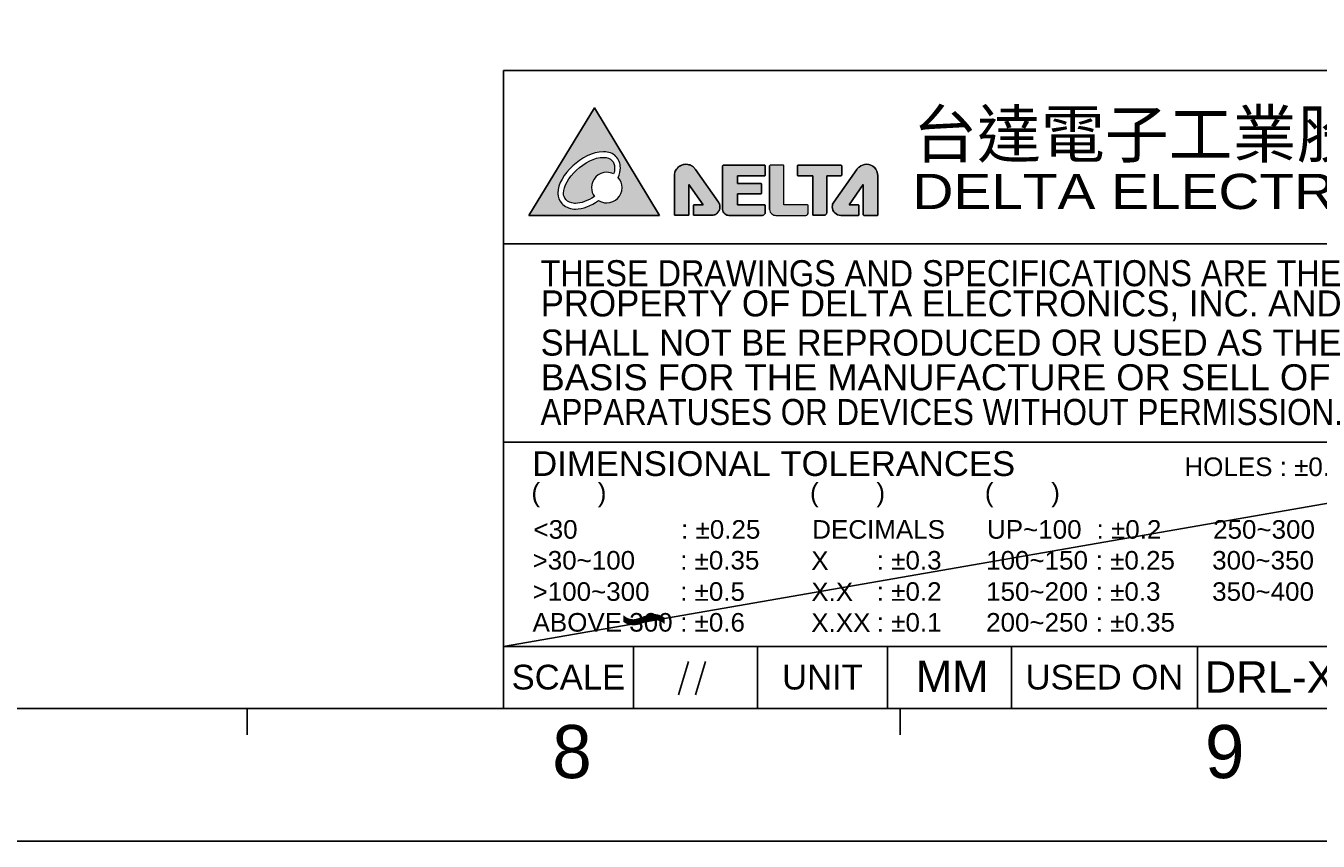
# Model space of a CAD drawing. Header units: millimetres. Extents: x 745 to 1756, y 7 to 641.
# Tile 12 of 29: x 1251 to 1397, y 7 to 99. Entities that reach past the tile are written whole.
import ezdxf

# ---------------------------------------------------------------- set-up
doc = ezdxf.new("R2010")
doc.units = ezdxf.units.MM
doc.header["$MEASUREMENT"] = 0
doc.layers.get('0').update_dxf_attribs({"lineweight": 0})
doc.layers.add('DIM', color=7, linetype='Continuous', lineweight=0)
doc.layers.add('PAPER', color=7, linetype='Continuous', lineweight=0)

msp = doc.modelspace()

# ---------------------------------------------------------------- hatches: boundary and pattern name
h = msp.add_hatch(color=2)
edge = h.paths.add_edge_path()
edge.add_spline(control_points=[(1316.27, 79.26), (1315.93, 79.26), (1315.61, 79.36), (1315.34, 79.53), (1315.34, 79.52), (1315.33, 79.52), (1315.32, 79.51), (1314.49, 78.93), (1313.58, 78.56), (1312.73, 78.56), (1312.69, 78.56), (1312.65, 78.56), (1312.6, 78.56), (1311.98, 78.59), (1311.5, 78.84), (1311.2, 79.18), (1310.89, 79.52), (1310.75, 79.92), (1310.74, 80.27), (1310.74, 80.3), (1310.74, 80.33), (1310.74, 80.36), (1310.75, 81.4), (1311.46, 82.52), (1312.43, 83.43), (1313.4, 84.33), (1314.66, 85.03), (1315.89, 85.04), (1315.89, 85.04), (1315.9, 85.04), (1315.91, 85.04), (1316.48, 85.04), (1316.97, 84.85), (1317.3, 84.51), (1317.64, 84.18), (1317.81, 83.71), (1317.81, 83.21), (1317.81, 82.86), (1317.73, 82.49), (1317.57, 82.12), (1317.84, 81.82), (1318, 81.42), (1318, 80.98), (1318, 80.03), (1317.23, 79.26), (1316.27, 79.26)], knot_values=[0, 0, 0, 0, 1, 1, 1, 2, 2, 2, 3, 3, 3, 4, 4, 4, 5, 5, 5, 6, 6, 6, 7, 7, 7, 8, 8, 8, 9, 9, 9, 10, 10, 10, 11, 11, 11, 12, 12, 12, 13, 13, 13, 14, 14, 14, 15, 15, 15, 15], degree=3, periodic=0)
edge = h.paths.add_edge_path()
edge.add_spline(control_points=[(1314.87, 89.98), (1314.87, 89.98), (1307.48, 77.84), (1307.48, 77.84), (1307.48, 77.84), (1322.21, 77.84), (1322.21, 77.84), (1322.21, 77.84), (1314.87, 89.98), (1314.87, 89.98)], knot_values=[0, 0, 0, 0, 1, 1, 1, 2, 2, 2, 3, 3, 3, 3], degree=3, periodic=0)
edge.add_line((1314.87, 89.98), (1314.87, 89.98))
h = msp.add_hatch(color=2)
edge = h.paths.add_edge_path()
edge.add_spline(control_points=[(1316.85, 84.06), (1316.64, 84.26), (1316.34, 84.4), (1315.91, 84.4), (1315.91, 84.4), (1315.89, 84.4), (1315.89, 84.4), (1314.91, 84.4), (1313.75, 83.79), (1312.86, 82.96), (1311.97, 82.14), (1311.37, 81.08), (1311.38, 80.36), (1311.38, 80.34), (1311.38, 80.32), (1311.38, 80.3), (1311.39, 80.1), (1311.48, 79.83), (1311.67, 79.61), (1311.87, 79.4), (1312.16, 79.23), (1312.63, 79.2), (1312.67, 79.2), (1312.7, 79.2), (1312.73, 79.2), (1313.36, 79.2), (1314.14, 79.49), (1314.87, 79.98), (1314.67, 80.26), (1314.55, 80.61), (1314.55, 80.98), (1314.55, 81.94), (1315.32, 82.71), (1316.27, 82.71), (1316.55, 82.71), (1316.81, 82.64), (1317.04, 82.53), (1317.12, 82.77), (1317.16, 83), (1317.16, 83.21), (1317.16, 83.57), (1317.05, 83.86), (1316.85, 84.06)], knot_values=[0, 0, 0, 0, 1, 1, 1, 2, 2, 2, 3, 3, 3, 4, 4, 4, 5, 5, 5, 6, 6, 6, 7, 7, 7, 8, 8, 8, 9, 9, 9, 10, 10, 10, 11, 11, 11, 12, 12, 12, 13, 13, 13, 14, 14, 14, 14], degree=3, periodic=0)
h = msp.add_hatch(color=2)
edge = h.paths.add_edge_path()
edge.add_spline(control_points=[(1325.55, 77.91), (1325.55, 77.91), (1325.55, 81.34), (1325.55, 81.34), (1325.55, 81.34), (1327.16, 79.02), (1327.16, 79.02), (1327.16, 79.02), (1326.12, 79.02), (1326.12, 79.02), (1326.1, 79.02), (1326.08, 79.01), (1326.07, 79), (1326.05, 78.99), (1326.05, 78.97), (1326.05, 78.95), (1326.05, 78.95), (1326.05, 77.91), (1326.05, 77.91), (1326.05, 77.9), (1326.05, 77.88), (1326.07, 77.87), (1326.08, 77.85), (1326.1, 77.85), (1326.12, 77.85), (1326.12, 77.85), (1328.11, 77.85), (1328.11, 77.85), (1328.12, 77.85), (1328.14, 77.85), (1328.16, 77.85), (1328.19, 77.85), (1328.22, 77.85), (1328.25, 77.86), (1328.3, 77.86), (1328.35, 77.87), (1328.39, 77.89), (1328.45, 77.91), (1328.51, 77.93), (1328.56, 77.96), (1328.62, 77.99), (1328.67, 78.03), (1328.72, 78.06), (1328.74, 78.08), (1328.76, 78.1), (1328.78, 78.13), (1328.81, 78.15), (1328.83, 78.17), (1328.85, 78.19), (1328.88, 78.24), (1328.92, 78.29), (1328.95, 78.35), (1328.98, 78.4), (1329, 78.46), (1329.02, 78.52), (1329.04, 78.56), (1329.05, 78.61), (1329.05, 78.66), (1329.06, 78.69), (1329.06, 78.72), (1329.06, 78.76), (1329.06, 78.77), (1329.06, 78.79), (1329.06, 78.8), (1329.06, 78.83), (1329.06, 78.86), (1329.06, 78.88), (1329.06, 78.93), (1329.05, 78.98), (1329.04, 79.03), (1329.03, 79.08), (1329.01, 79.12), (1328.99, 79.17), (1328.98, 79.21), (1328.95, 79.25), (1328.93, 79.29), (1328.92, 79.32), (1328.9, 79.34), (1328.89, 79.35), (1328.89, 79.35), (1326.3, 83.02), (1326.3, 83.02), (1326.3, 83.02), (1326.3, 83.02), (1326.3, 83.02), (1326.22, 83.14), (1326.11, 83.25), (1326.03, 83.32), (1326, 83.34), (1325.97, 83.36), (1325.94, 83.39), (1325.88, 83.43), (1325.82, 83.47), (1325.75, 83.5), (1325.69, 83.53), (1325.62, 83.55), (1325.54, 83.57), (1325.47, 83.59), (1325.4, 83.61), (1325.32, 83.62), (1325.28, 83.62), (1325.24, 83.62), (1325.2, 83.62), (1325.18, 83.62), (1325.16, 83.62), (1325.13, 83.62), (1325.09, 83.62), (1325.05, 83.61), (1325, 83.61), (1324.94, 83.6), (1324.88, 83.58), (1324.82, 83.56), (1324.74, 83.54), (1324.66, 83.5), (1324.59, 83.46), (1324.51, 83.43), (1324.44, 83.38), (1324.38, 83.33), (1324.35, 83.3), (1324.32, 83.27), (1324.29, 83.24), (1324.26, 83.21), (1324.23, 83.18), (1324.21, 83.15), (1324.15, 83.09), (1324.11, 83.02), (1324.07, 82.95), (1324.03, 82.87), (1323.99, 82.8), (1323.97, 82.71), (1323.95, 82.65), (1323.94, 82.59), (1323.93, 82.53), (1323.92, 82.48), (1323.92, 82.44), (1323.91, 82.4), (1323.91, 82.38), (1323.91, 82.35), (1323.91, 82.33), (1323.91, 82.33), (1323.91, 82.33), (1323.91, 82.33), (1323.91, 82.33), (1323.91, 82.33), (1323.91, 82.33), (1323.91, 82.33), (1323.91, 82.33), (1323.91, 82.33), (1323.91, 82.33), (1323.91, 77.91), (1323.91, 77.91), (1323.91, 77.9), (1323.92, 77.88), (1323.93, 77.87), (1323.94, 77.85), (1323.96, 77.85), (1323.98, 77.85), (1323.98, 77.85), (1325.48, 77.85), (1325.48, 77.85), (1325.5, 77.85), (1325.52, 77.85), (1325.53, 77.87), (1325.54, 77.88), (1325.55, 77.9), (1325.55, 77.91)], knot_values=[0, 0, 0, 0, 1, 1, 1, 2, 2, 2, 3, 3, 3, 4, 4, 4, 5, 5, 5, 6, 6, 6, 7, 7, 7, 8, 8, 8, 9, 9, 9, 10, 10, 10, 11, 11, 11, 12, 12, 12, 13, 13, 13, 14, 14, 14, 15, 15, 15, 16, 16, 16, 17, 17, 17, 18, 18, 18, 19, 19, 19, 20, 20, 20, 21, 21, 21, 22, 22, 22, 23, 23, 23, 24, 24, 24, 25, 25, 25, 26, 26, 26, 27, 27, 27, 28, 28, 28, 29, 29, 29, 30, 30, 30, 31, 31, 31, 32, 32, 32, 33, 33, 33, 34, 34, 34, 35, 35, 35, 36, 36, 36, 37, 37, 37, 38, 38, 38, 39, 39, 39, 40, 40, 40, 41, 41, 41, 42, 42, 42, 43, 43, 43, 44, 44, 44, 45, 45, 45, 46, 46, 46, 47, 47, 47, 48, 48, 48, 49, 49, 49, 50, 50, 50, 51, 51, 51, 52, 52, 52, 53, 53, 53, 54, 54, 54, 55, 55, 55, 55], degree=3, periodic=0)
h = msp.add_hatch(color=2)
edge = h.paths.add_edge_path()
edge.add_spline(control_points=[(1331.04, 82.31), (1331.04, 82.31), (1334.09, 82.31), (1334.09, 82.31), (1334.11, 82.31), (1334.13, 82.32), (1334.14, 82.33), (1334.15, 82.34), (1334.16, 82.36), (1334.16, 82.38), (1334.16, 82.38), (1334.16, 83.44), (1334.16, 83.44), (1334.16, 83.46), (1334.15, 83.48), (1334.14, 83.49), (1334.13, 83.5), (1334.11, 83.51), (1334.09, 83.51), (1334.09, 83.51), (1329.43, 83.51), (1329.43, 83.51), (1329.42, 83.51), (1329.4, 83.5), (1329.39, 83.49), (1329.37, 83.48), (1329.36, 83.46), (1329.36, 83.44), (1329.36, 83.44), (1329.36, 78.5), (1329.36, 78.5), (1329.36, 78.3), (1329.47, 78.13), (1329.61, 78.02), (1329.75, 77.9), (1329.93, 77.84), (1330.07, 77.84), (1330.07, 77.84), (1333.85, 77.84), (1333.85, 77.84), (1333.93, 77.84), (1334, 77.88), (1334.06, 77.94), (1334.09, 77.97), (1334.12, 78), (1334.13, 78.02), (1334.14, 78.04), (1334.15, 78.05), (1334.15, 78.06), (1334.15, 78.07), (1334.16, 78.08), (1334.16, 78.1), (1334.16, 78.1), (1334.16, 78.96), (1334.16, 78.96), (1334.16, 78.98), (1334.15, 79), (1334.14, 79.01), (1334.13, 79.02), (1334.11, 79.03), (1334.09, 79.03), (1334.09, 79.03), (1331.03, 79.03), (1331.03, 79.03), (1331.03, 79.03), (1331.03, 80.27), (1331.03, 80.27), (1331.03, 80.27), (1333.67, 80.27), (1333.67, 80.27), (1333.69, 80.27), (1333.7, 80.27), (1333.72, 80.29), (1333.73, 80.3), (1333.74, 80.32), (1333.74, 80.34), (1333.74, 80.34), (1333.74, 81.38), (1333.74, 81.38), (1333.74, 81.4), (1333.73, 81.41), (1333.72, 81.43), (1333.7, 81.44), (1333.69, 81.45), (1333.67, 81.45), (1333.67, 81.45), (1331.04, 81.45), (1331.04, 81.45), (1331.04, 81.45), (1331.04, 82.31), (1331.04, 82.31)], knot_values=[0, 0, 0, 0, 1, 1, 1, 2, 2, 2, 3, 3, 3, 4, 4, 4, 5, 5, 5, 6, 6, 6, 7, 7, 7, 8, 8, 8, 9, 9, 9, 10, 10, 10, 11, 11, 11, 12, 12, 12, 13, 13, 13, 14, 14, 14, 15, 15, 15, 16, 16, 16, 17, 17, 17, 18, 18, 18, 19, 19, 19, 20, 20, 20, 21, 21, 21, 22, 22, 22, 23, 23, 23, 24, 24, 24, 25, 25, 25, 26, 26, 26, 27, 27, 27, 28, 28, 28, 29, 29, 29, 30, 30, 30, 30], degree=3, periodic=0)
h = msp.add_hatch(color=2)
edge = h.paths.add_edge_path()
edge.add_spline(control_points=[(1339.03, 78.15), (1339.02, 78.09), (1339, 78.02), (1338.95, 77.95), (1338.9, 77.89), (1338.84, 77.84), (1338.76, 77.84), (1338.76, 77.84), (1338.76, 77.84), (1338.76, 77.84), (1338.76, 77.84), (1335.35, 77.84), (1335.35, 77.84), (1335.23, 77.84), (1335.06, 77.89), (1334.92, 78), (1334.78, 78.11), (1334.67, 78.28), (1334.67, 78.52), (1334.67, 78.52), (1334.67, 83.44), (1334.67, 83.44), (1334.67, 83.47), (1334.7, 83.51), (1334.74, 83.51), (1334.74, 83.51), (1336.22, 83.51), (1336.22, 83.51), (1336.23, 83.51), (1336.25, 83.5), (1336.26, 83.49), (1336.28, 83.47), (1336.28, 83.45), (1336.28, 83.44), (1336.28, 83.44), (1336.28, 79.02), (1336.28, 79.02), (1336.28, 79.02), (1338.96, 79.02), (1338.96, 79.02), (1338.98, 79.02), (1338.99, 79.01), (1339.01, 79), (1339.02, 78.99), (1339.03, 78.97), (1339.03, 78.95), (1339.03, 78.73), (1339.03, 78.24), (1339.03, 78.15), (1339.03, 78.15), (1339.03, 78.15), (1339.03, 78.15), (1339.03, 78.15), (1339.03, 78.15), (1339.03, 78.15)], knot_values=[0, 0, 0, 0, 1, 1, 1, 2, 2, 2, 3, 3, 3, 4, 4, 4, 5, 5, 5, 6, 6, 6, 7, 7, 7, 8, 8, 8, 9, 9, 9, 10, 10, 10, 11, 11, 11, 12, 12, 12, 13, 13, 13, 14, 14, 14, 15, 15, 15, 16, 16, 16, 17, 17, 17, 18, 18, 18, 18], degree=3, periodic=0)
h = msp.add_hatch(color=2)
edge = h.paths.add_edge_path()
edge.add_spline(control_points=[(1341.12, 78.17), (1341.12, 78.17), (1341.12, 82.29), (1341.12, 82.29), (1341.12, 82.29), (1341.12, 82.33), (1341.12, 82.33), (1341.12, 82.33), (1342.74, 82.33), (1342.74, 82.33), (1342.76, 82.33), (1342.77, 82.33), (1342.79, 82.35), (1342.8, 82.36), (1342.81, 82.38), (1342.81, 82.4), (1342.81, 82.4), (1342.81, 83.44), (1342.81, 83.44), (1342.81, 83.47), (1342.78, 83.5), (1342.74, 83.5), (1342.74, 83.5), (1337.89, 83.51), (1337.89, 83.51), (1337.87, 83.51), (1337.86, 83.5), (1337.84, 83.49), (1337.83, 83.48), (1337.82, 83.46), (1337.82, 83.44), (1337.82, 83.44), (1337.82, 82.39), (1337.82, 82.39), (1337.82, 82.37), (1337.83, 82.35), (1337.84, 82.34), (1337.86, 82.33), (1337.87, 82.32), (1337.89, 82.32), (1337.89, 82.32), (1339.53, 82.32), (1339.53, 82.32), (1339.53, 82.32), (1339.53, 77.92), (1339.53, 77.92), (1339.53, 77.91), (1339.53, 77.89), (1339.55, 77.87), (1339.56, 77.86), (1339.58, 77.85), (1339.59, 77.85), (1339.59, 77.85), (1340.83, 77.85), (1340.83, 77.85), (1340.89, 77.86), (1340.97, 77.88), (1341.02, 77.93), (1341.08, 77.97), (1341.12, 78.05), (1341.12, 78.17)], knot_values=[0, 0, 0, 0, 1, 1, 1, 2, 2, 2, 3, 3, 3, 4, 4, 4, 5, 5, 5, 6, 6, 6, 7, 7, 7, 8, 8, 8, 9, 9, 9, 10, 10, 10, 11, 11, 11, 12, 12, 12, 13, 13, 13, 14, 14, 14, 15, 15, 15, 16, 16, 16, 17, 17, 17, 18, 18, 18, 19, 19, 19, 20, 20, 20, 20], degree=3, periodic=0)
h = msp.add_hatch(color=2)
edge = h.paths.add_edge_path()
edge.add_spline(control_points=[(1341.91, 79.35), (1341.8, 79.2), (1341.74, 79.01), (1341.74, 78.8), (1341.74, 78.27), (1342.17, 77.84), (1342.7, 77.84), (1342.7, 77.84), (1344.69, 77.84), (1344.69, 77.84), (1344.71, 77.84), (1344.72, 77.85), (1344.74, 77.86), (1344.75, 77.88), (1344.76, 77.89), (1344.76, 77.91), (1344.76, 77.91), (1344.76, 78.95), (1344.76, 78.95), (1344.76, 78.97), (1344.75, 78.98), (1344.74, 79), (1344.72, 79.01), (1344.71, 79.02), (1344.69, 79.02), (1344.69, 79.02), (1343.64, 79.02), (1343.64, 79.02), (1343.64, 79.02), (1345.25, 81.34), (1345.25, 81.34), (1345.25, 81.34), (1345.25, 77.91), (1345.25, 77.91), (1345.25, 77.89), (1345.26, 77.87), (1345.27, 77.86), (1345.29, 77.85), (1345.3, 77.84), (1345.32, 77.84), (1345.32, 77.84), (1346.82, 77.84), (1346.82, 77.84), (1346.84, 77.84), (1346.86, 77.85), (1346.87, 77.86), (1346.89, 77.88), (1346.89, 77.89), (1346.89, 77.91), (1346.89, 77.91), (1346.89, 82.33), (1346.89, 82.33), (1346.89, 83.04), (1346.32, 83.62), (1345.6, 83.62), (1345.29, 83.62), (1345, 83.5), (1344.77, 83.31), (1344.69, 83.25), (1344.58, 83.13), (1344.5, 83.02), (1344.5, 83.02), (1341.91, 79.35), (1341.91, 79.35)], knot_values=[0, 0, 0, 0, 1, 1, 1, 2, 2, 2, 3, 3, 3, 4, 4, 4, 5, 5, 5, 6, 6, 6, 7, 7, 7, 8, 8, 8, 9, 9, 9, 10, 10, 10, 11, 11, 11, 12, 12, 12, 13, 13, 13, 14, 14, 14, 15, 15, 15, 16, 16, 16, 17, 17, 17, 18, 18, 18, 19, 19, 19, 20, 20, 20, 21, 21, 21, 21], degree=3, periodic=0)

# ---------------------------------------------------------------- linework, layer by layer
at = {"color": 2, "lineweight": 0}
for p, q in [((1329.36, 83.44), (1329.36, 78.5)), ((1334.09, 83.51), (1329.43, 83.51)), ((1334.16, 82.38), (1334.16, 83.44)), ((1336.22, 83.51), (1334.74, 83.51)), ((1336.28, 79.02), (1336.28, 83.44)), ((1337.82, 83.44), (1337.82, 82.39)), ((1342.74, 83.5), (1337.89, 83.51)), ((1342.81, 82.4), (1342.81, 83.44)), ((1323.91, 82.33), (1323.91, 82.33)), ((1323.91, 82.33), (1323.91, 82.33)), ((1326.3, 83.02), (1326.3, 83.02)), ((1331.04, 81.45), (1331.04, 82.31)), ((1331.04, 82.31), (1334.09, 82.31)), ((1337.89, 82.32), (1339.53, 82.32)), ((1339.53, 82.32), (1339.53, 77.92)), ((1341.12, 82.29), (1341.12, 82.33)), ((1341.12, 82.33), (1342.74, 82.33)), ((1341.12, 78.17), (1341.12, 82.29)), ((1325.55, 77.91), (1325.55, 81.34)), ((1325.55, 81.34), (1327.16, 79.02)), ((1333.67, 81.45), (1331.04, 81.45)), ((1333.74, 80.34), (1333.74, 81.38)), ((1343.64, 79.02), (1345.25, 81.34)), ((1345.25, 81.34), (1345.25, 77.91)), ((1326.05, 78.95), (1326.05, 77.91)), ((1327.16, 79.02), (1326.12, 79.02)), ((1331.03, 79.03), (1331.03, 80.27)), ((1331.03, 80.27), (1333.67, 80.27)), ((1334.09, 79.03), (1331.03, 79.03)), ((1334.16, 78.1), (1334.16, 78.96)), ((1338.96, 79.02), (1336.28, 79.02)), ((1344.69, 79.02), (1343.64, 79.02)), ((1344.76, 77.91), (1344.76, 78.95)), ((1323.98, 77.85), (1325.48, 77.85)), ((1326.12, 77.85), (1328.11, 77.85)), ((1330.07, 77.84), (1333.85, 77.84)), ((1334.16, 78.1), (1334.16, 78.1)), ((1335.35, 77.84), (1338.76, 77.84)), ((1338.76, 77.84), (1338.76, 77.84)), ((1338.76, 77.84), (1338.76, 77.84)), ((1339.03, 78.15), (1339.03, 78.15)), ((1339.03, 78.15), (1339.03, 78.15)), ((1339.59, 77.85), (1340.83, 77.85)), ((1340.83, 77.85), (1340.83, 77.85)), ((1342.7, 77.84), (1344.69, 77.84)), ((1345.32, 77.84), (1346.82, 77.84))]:
    msp.add_line(p, q, dxfattribs=at)
at = {"color": 2, "lineweight": 25}
for p, q in [((1334.67, 83.44), (1334.67, 78.52)), ((1323.91, 82.33), (1323.91, 77.91)), ((1326.3, 83.02), (1328.89, 79.35)), ((1344.5, 83.02), (1341.91, 79.35)), ((1346.89, 82.33), (1346.89, 77.91))]:
    msp.add_line(p, q, dxfattribs=at)
at = {"color": 7, "lineweight": 25}
for p, q in [((1325.49, 27.45), (1324.37, 23.67)), ((1327.43, 27.45), (1326.31, 23.67))]:
    msp.add_line(p, q, dxfattribs=at)
at = {"color": 2, "lineweight": 0}
msp.add_lwpolyline([(1314.87, 89.98), (1307.48, 77.84), (1322.21, 77.84)], close=True, dxfattribs=at)
for points, knots in [([(1314.87, 89.98), (1314.87, 89.98), (1307.48, 77.84), (1307.48, 77.84), (1307.48, 77.84), (1322.21, 77.84), (1322.21, 77.84), (1322.21, 77.84), (1314.87, 89.98), (1314.87, 89.98)], [0, 0, 0, 0, 1, 1, 1, 2, 2, 2, 3, 3, 3, 3]), ([(1316.27, 79.26), (1315.93, 79.26), (1315.61, 79.36), (1315.34, 79.53), (1315.34, 79.52), (1315.33, 79.52), (1315.32, 79.51), (1314.49, 78.93), (1313.58, 78.56), (1312.73, 78.56), (1312.69, 78.56), (1312.65, 78.56), (1312.6, 78.56), (1311.98, 78.59), (1311.5, 78.84), (1311.2, 79.18), (1310.89, 79.52), (1310.75, 79.92), (1310.74, 80.27), (1310.74, 80.3), (1310.74, 80.33), (1310.74, 80.36), (1310.75, 81.4), (1311.46, 82.52), (1312.43, 83.43), (1313.4, 84.33), (1314.66, 85.03), (1315.89, 85.04), (1315.89, 85.04), (1315.9, 85.04), (1315.91, 85.04), (1316.48, 85.04), (1316.97, 84.85), (1317.3, 84.51), (1317.64, 84.18), (1317.81, 83.71), (1317.81, 83.21), (1317.81, 82.86), (1317.73, 82.49), (1317.57, 82.12), (1317.84, 81.82), (1318, 81.42), (1318, 80.98), (1318, 80.03), (1317.23, 79.26), (1316.27, 79.26)], [0, 0, 0, 0, 1, 1, 1, 2, 2, 2, 3, 3, 3, 4, 4, 4, 5, 5, 5, 6, 6, 6, 7, 7, 7, 8, 8, 8, 9, 9, 9, 10, 10, 10, 11, 11, 11, 12, 12, 12, 13, 13, 13, 14, 14, 14, 15, 15, 15, 15]), ([(1316.85, 84.06), (1316.64, 84.26), (1316.34, 84.4), (1315.91, 84.4), (1315.91, 84.4), (1315.89, 84.4), (1315.89, 84.4), (1314.91, 84.4), (1313.75, 83.79), (1312.86, 82.96), (1311.97, 82.14), (1311.37, 81.08), (1311.38, 80.36), (1311.38, 80.34), (1311.38, 80.32), (1311.38, 80.3), (1311.39, 80.1), (1311.48, 79.83), (1311.67, 79.61), (1311.87, 79.4), (1312.16, 79.23), (1312.63, 79.2), (1312.67, 79.2), (1312.7, 79.2), (1312.73, 79.2), (1313.36, 79.2), (1314.14, 79.49), (1314.87, 79.98), (1314.67, 80.26), (1314.55, 80.61), (1314.55, 80.98), (1314.55, 81.94), (1315.32, 82.71), (1316.27, 82.71), (1316.55, 82.71), (1316.81, 82.64), (1317.04, 82.53), (1317.12, 82.77), (1317.16, 83), (1317.16, 83.21), (1317.16, 83.57), (1317.05, 83.86), (1316.85, 84.06)], [0, 0, 0, 0, 1, 1, 1, 2, 2, 2, 3, 3, 3, 4, 4, 4, 5, 5, 5, 6, 6, 6, 7, 7, 7, 8, 8, 8, 9, 9, 9, 10, 10, 10, 11, 11, 11, 12, 12, 12, 13, 13, 13, 14, 14, 14, 14]), ([(1325.55, 77.91), (1325.55, 77.91), (1325.55, 81.34), (1325.55, 81.34), (1325.55, 81.34), (1327.16, 79.02), (1327.16, 79.02), (1327.16, 79.02), (1326.12, 79.02), (1326.12, 79.02), (1326.1, 79.02), (1326.08, 79.01), (1326.07, 79), (1326.05, 78.99), (1326.05, 78.97), (1326.05, 78.95), (1326.05, 78.95), (1326.05, 77.91), (1326.05, 77.91), (1326.05, 77.9), (1326.05, 77.88), (1326.07, 77.87), (1326.08, 77.85), (1326.1, 77.85), (1326.12, 77.85), (1326.12, 77.85), (1328.11, 77.85), (1328.11, 77.85), (1328.12, 77.85), (1328.14, 77.85), (1328.16, 77.85), (1328.19, 77.85), (1328.22, 77.85), (1328.25, 77.86), (1328.3, 77.86), (1328.35, 77.87), (1328.39, 77.89), (1328.45, 77.91), (1328.51, 77.93), (1328.56, 77.96), (1328.62, 77.99), (1328.67, 78.03), (1328.72, 78.06), (1328.74, 78.08), (1328.76, 78.1), (1328.78, 78.13), (1328.81, 78.15), (1328.83, 78.17), (1328.85, 78.19), (1328.88, 78.24), (1328.92, 78.29), (1328.95, 78.35), (1328.98, 78.4), (1329, 78.46), (1329.02, 78.52), (1329.04, 78.56), (1329.05, 78.61), (1329.05, 78.66), (1329.06, 78.69), (1329.06, 78.72), (1329.06, 78.76), (1329.06, 78.77), (1329.06, 78.79), (1329.06, 78.8), (1329.06, 78.83), (1329.06, 78.86), (1329.06, 78.88), (1329.06, 78.93), (1329.05, 78.98), (1329.04, 79.03), (1329.03, 79.08), (1329.01, 79.12), (1328.99, 79.17), (1328.98, 79.21), (1328.95, 79.25), (1328.93, 79.29), (1328.92, 79.32), (1328.9, 79.34), (1328.89, 79.35), (1328.89, 79.35), (1326.3, 83.02), (1326.3, 83.02), (1326.3, 83.02), (1326.3, 83.02), (1326.3, 83.02), (1326.22, 83.14), (1326.11, 83.25), (1326.03, 83.32), (1326, 83.34), (1325.97, 83.36), (1325.94, 83.39), (1325.88, 83.43), (1325.82, 83.47), (1325.75, 83.5), (1325.69, 83.53), (1325.62, 83.55), (1325.54, 83.57), (1325.47, 83.59), (1325.4, 83.61), (1325.32, 83.62), (1325.28, 83.62), (1325.24, 83.62), (1325.2, 83.62), (1325.18, 83.62), (1325.16, 83.62), (1325.13, 83.62), (1325.09, 83.62), (1325.05, 83.61), (1325, 83.61), (1324.94, 83.6), (1324.88, 83.58), (1324.82, 83.56), (1324.74, 83.54), (1324.66, 83.5), (1324.59, 83.46), (1324.51, 83.43), (1324.44, 83.38), (1324.38, 83.33), (1324.35, 83.3), (1324.32, 83.27), (1324.29, 83.24), (1324.26, 83.21), (1324.23, 83.18), (1324.21, 83.15), (1324.15, 83.09), (1324.11, 83.02), (1324.07, 82.95), (1324.03, 82.87), (1323.99, 82.8), (1323.97, 82.71), (1323.95, 82.65), (1323.94, 82.59), (1323.93, 82.53), (1323.92, 82.48), (1323.92, 82.44), (1323.91, 82.4), (1323.91, 82.38), (1323.91, 82.35), (1323.91, 82.33), (1323.91, 82.33), (1323.91, 82.33), (1323.91, 82.33), (1323.91, 82.33), (1323.91, 82.33), (1323.91, 82.33), (1323.91, 82.33), (1323.91, 82.33), (1323.91, 82.33), (1323.91, 82.33), (1323.91, 77.91), (1323.91, 77.91), (1323.91, 77.9), (1323.92, 77.88), (1323.93, 77.87), (1323.94, 77.85), (1323.96, 77.85), (1323.98, 77.85), (1323.98, 77.85), (1325.48, 77.85), (1325.48, 77.85), (1325.5, 77.85), (1325.52, 77.85), (1325.53, 77.87), (1325.54, 77.88), (1325.55, 77.9), (1325.55, 77.91)], [0, 0, 0, 0, 1, 1, 1, 2, 2, 2, 3, 3, 3, 4, 4, 4, 5, 5, 5, 6, 6, 6, 7, 7, 7, 8, 8, 8, 9, 9, 9, 10, 10, 10, 11, 11, 11, 12, 12, 12, 13, 13, 13, 14, 14, 14, 15, 15, 15, 16, 16, 16, 17, 17, 17, 18, 18, 18, 19, 19, 19, 20, 20, 20, 21, 21, 21, 22, 22, 22, 23, 23, 23, 24, 24, 24, 25, 25, 25, 26, 26, 26, 27, 27, 27, 28, 28, 28, 29, 29, 29, 30, 30, 30, 31, 31, 31, 32, 32, 32, 33, 33, 33, 34, 34, 34, 35, 35, 35, 36, 36, 36, 37, 37, 37, 38, 38, 38, 39, 39, 39, 40, 40, 40, 41, 41, 41, 42, 42, 42, 43, 43, 43, 44, 44, 44, 45, 45, 45, 46, 46, 46, 47, 47, 47, 48, 48, 48, 49, 49, 49, 50, 50, 50, 51, 51, 51, 52, 52, 52, 53, 53, 53, 54, 54, 54, 55, 55, 55, 55]), ([(1331.04, 82.31), (1331.04, 82.31), (1334.09, 82.31), (1334.09, 82.31), (1334.11, 82.31), (1334.13, 82.32), (1334.14, 82.33), (1334.15, 82.34), (1334.16, 82.36), (1334.16, 82.38), (1334.16, 82.38), (1334.16, 83.44), (1334.16, 83.44), (1334.16, 83.46), (1334.15, 83.48), (1334.14, 83.49), (1334.13, 83.5), (1334.11, 83.51), (1334.09, 83.51), (1334.09, 83.51), (1329.43, 83.51), (1329.43, 83.51), (1329.42, 83.51), (1329.4, 83.5), (1329.39, 83.49), (1329.37, 83.48), (1329.36, 83.46), (1329.36, 83.44), (1329.36, 83.44), (1329.36, 78.5), (1329.36, 78.5), (1329.36, 78.3), (1329.47, 78.13), (1329.61, 78.02), (1329.75, 77.9), (1329.93, 77.84), (1330.07, 77.84), (1330.07, 77.84), (1333.85, 77.84), (1333.85, 77.84), (1333.93, 77.84), (1334, 77.88), (1334.06, 77.94), (1334.09, 77.97), (1334.12, 78), (1334.13, 78.02), (1334.14, 78.04), (1334.15, 78.05), (1334.15, 78.06), (1334.15, 78.07), (1334.16, 78.08), (1334.16, 78.1), (1334.16, 78.1), (1334.16, 78.96), (1334.16, 78.96), (1334.16, 78.98), (1334.15, 79), (1334.14, 79.01), (1334.13, 79.02), (1334.11, 79.03), (1334.09, 79.03), (1334.09, 79.03), (1331.03, 79.03), (1331.03, 79.03), (1331.03, 79.03), (1331.03, 80.27), (1331.03, 80.27), (1331.03, 80.27), (1333.67, 80.27), (1333.67, 80.27), (1333.69, 80.27), (1333.7, 80.27), (1333.72, 80.29), (1333.73, 80.3), (1333.74, 80.32), (1333.74, 80.34), (1333.74, 80.34), (1333.74, 81.38), (1333.74, 81.38), (1333.74, 81.4), (1333.73, 81.41), (1333.72, 81.43), (1333.7, 81.44), (1333.69, 81.45), (1333.67, 81.45), (1333.67, 81.45), (1331.04, 81.45), (1331.04, 81.45), (1331.04, 81.45), (1331.04, 82.31), (1331.04, 82.31)], [0, 0, 0, 0, 1, 1, 1, 2, 2, 2, 3, 3, 3, 4, 4, 4, 5, 5, 5, 6, 6, 6, 7, 7, 7, 8, 8, 8, 9, 9, 9, 10, 10, 10, 11, 11, 11, 12, 12, 12, 13, 13, 13, 14, 14, 14, 15, 15, 15, 16, 16, 16, 17, 17, 17, 18, 18, 18, 19, 19, 19, 20, 20, 20, 21, 21, 21, 22, 22, 22, 23, 23, 23, 24, 24, 24, 25, 25, 25, 26, 26, 26, 27, 27, 27, 28, 28, 28, 29, 29, 29, 30, 30, 30, 30]), ([(1339.03, 78.15), (1339.02, 78.09), (1339, 78.02), (1338.95, 77.95), (1338.9, 77.89), (1338.84, 77.84), (1338.76, 77.84), (1338.76, 77.84), (1338.76, 77.84), (1338.76, 77.84), (1338.76, 77.84), (1335.35, 77.84), (1335.35, 77.84), (1335.23, 77.84), (1335.06, 77.89), (1334.92, 78), (1334.78, 78.11), (1334.67, 78.28), (1334.67, 78.52), (1334.67, 78.52), (1334.67, 83.44), (1334.67, 83.44), (1334.67, 83.47), (1334.7, 83.51), (1334.74, 83.51), (1334.74, 83.51), (1336.22, 83.51), (1336.22, 83.51), (1336.23, 83.51), (1336.25, 83.5), (1336.26, 83.49), (1336.28, 83.47), (1336.28, 83.45), (1336.28, 83.44), (1336.28, 83.44), (1336.28, 79.02), (1336.28, 79.02), (1336.28, 79.02), (1338.96, 79.02), (1338.96, 79.02), (1338.98, 79.02), (1338.99, 79.01), (1339.01, 79), (1339.02, 78.99), (1339.03, 78.97), (1339.03, 78.95), (1339.03, 78.73), (1339.03, 78.24), (1339.03, 78.15), (1339.03, 78.15), (1339.03, 78.15), (1339.03, 78.15), (1339.03, 78.15), (1339.03, 78.15), (1339.03, 78.15)], [0, 0, 0, 0, 1, 1, 1, 2, 2, 2, 3, 3, 3, 4, 4, 4, 5, 5, 5, 6, 6, 6, 7, 7, 7, 8, 8, 8, 9, 9, 9, 10, 10, 10, 11, 11, 11, 12, 12, 12, 13, 13, 13, 14, 14, 14, 15, 15, 15, 16, 16, 16, 17, 17, 17, 18, 18, 18, 18]), ([(1341.12, 78.17), (1341.12, 78.17), (1341.12, 82.29), (1341.12, 82.29), (1341.12, 82.29), (1341.12, 82.33), (1341.12, 82.33), (1341.12, 82.33), (1342.74, 82.33), (1342.74, 82.33), (1342.76, 82.33), (1342.77, 82.33), (1342.79, 82.35), (1342.8, 82.36), (1342.81, 82.38), (1342.81, 82.4), (1342.81, 82.4), (1342.81, 83.44), (1342.81, 83.44), (1342.81, 83.47), (1342.78, 83.5), (1342.74, 83.5), (1342.74, 83.5), (1337.89, 83.51), (1337.89, 83.51), (1337.87, 83.51), (1337.86, 83.5), (1337.84, 83.49), (1337.83, 83.48), (1337.82, 83.46), (1337.82, 83.44), (1337.82, 83.44), (1337.82, 82.39), (1337.82, 82.39), (1337.82, 82.37), (1337.83, 82.35), (1337.84, 82.34), (1337.86, 82.33), (1337.87, 82.32), (1337.89, 82.32), (1337.89, 82.32), (1339.53, 82.32), (1339.53, 82.32), (1339.53, 82.32), (1339.53, 77.92), (1339.53, 77.92), (1339.53, 77.91), (1339.53, 77.89), (1339.55, 77.87), (1339.56, 77.86), (1339.58, 77.85), (1339.59, 77.85), (1339.59, 77.85), (1340.83, 77.85), (1340.83, 77.85), (1340.89, 77.86), (1340.97, 77.88), (1341.02, 77.93), (1341.08, 77.97), (1341.12, 78.05), (1341.12, 78.17)], [0, 0, 0, 0, 1, 1, 1, 2, 2, 2, 3, 3, 3, 4, 4, 4, 5, 5, 5, 6, 6, 6, 7, 7, 7, 8, 8, 8, 9, 9, 9, 10, 10, 10, 11, 11, 11, 12, 12, 12, 13, 13, 13, 14, 14, 14, 15, 15, 15, 16, 16, 16, 17, 17, 17, 18, 18, 18, 19, 19, 19, 20, 20, 20, 20]), ([(1341.91, 79.35), (1341.8, 79.2), (1341.74, 79.01), (1341.74, 78.8), (1341.74, 78.27), (1342.17, 77.84), (1342.7, 77.84), (1342.7, 77.84), (1344.69, 77.84), (1344.69, 77.84), (1344.71, 77.84), (1344.72, 77.85), (1344.74, 77.86), (1344.75, 77.88), (1344.76, 77.89), (1344.76, 77.91), (1344.76, 77.91), (1344.76, 78.95), (1344.76, 78.95), (1344.76, 78.97), (1344.75, 78.98), (1344.74, 79), (1344.72, 79.01), (1344.71, 79.02), (1344.69, 79.02), (1344.69, 79.02), (1343.64, 79.02), (1343.64, 79.02), (1343.64, 79.02), (1345.25, 81.34), (1345.25, 81.34), (1345.25, 81.34), (1345.25, 77.91), (1345.25, 77.91), (1345.25, 77.89), (1345.26, 77.87), (1345.27, 77.86), (1345.29, 77.85), (1345.3, 77.84), (1345.32, 77.84), (1345.32, 77.84), (1346.82, 77.84), (1346.82, 77.84), (1346.84, 77.84), (1346.86, 77.85), (1346.87, 77.86), (1346.89, 77.88), (1346.89, 77.89), (1346.89, 77.91), (1346.89, 77.91), (1346.89, 82.33), (1346.89, 82.33), (1346.89, 83.04), (1346.32, 83.62), (1345.6, 83.62), (1345.29, 83.62), (1345, 83.5), (1344.77, 83.31), (1344.69, 83.25), (1344.58, 83.13), (1344.5, 83.02), (1344.5, 83.02), (1341.91, 79.35), (1341.91, 79.35)], [0, 0, 0, 0, 1, 1, 1, 2, 2, 2, 3, 3, 3, 4, 4, 4, 5, 5, 5, 6, 6, 6, 7, 7, 7, 8, 8, 8, 9, 9, 9, 10, 10, 10, 11, 11, 11, 12, 12, 12, 13, 13, 13, 14, 14, 14, 15, 15, 15, 16, 16, 16, 17, 17, 17, 18, 18, 18, 19, 19, 19, 20, 20, 20, 21, 21, 21, 21])]:
    msp.add_open_spline(points, degree=3, knots=knots)
for points, knots in [([(1316.27, 79.26), (1315.93, 79.26), (1315.61, 79.36), (1315.34, 79.53), (1315.34, 79.52), (1315.33, 79.52), (1315.32, 79.51), (1314.49, 78.93), (1313.58, 78.56), (1312.73, 78.56), (1312.69, 78.56), (1312.65, 78.56), (1312.6, 78.56), (1311.98, 78.59), (1311.5, 78.84), (1311.2, 79.18), (1310.89, 79.52), (1310.75, 79.92), (1310.74, 80.27), (1310.74, 80.3), (1310.74, 80.33), (1310.74, 80.36), (1310.75, 81.4), (1311.46, 82.52), (1312.43, 83.43), (1313.4, 84.33), (1314.66, 85.03), (1315.89, 85.04), (1315.89, 85.04), (1315.9, 85.04), (1315.91, 85.04), (1316.48, 85.04), (1316.97, 84.85), (1317.3, 84.51), (1317.64, 84.18), (1317.81, 83.71), (1317.81, 83.21), (1317.81, 82.86), (1317.73, 82.49), (1317.57, 82.12), (1317.84, 81.82), (1318, 81.42), (1318, 80.98), (1318, 80.03), (1317.23, 79.26), (1316.27, 79.26)], [0, 0, 0, 0, 1, 1, 1, 2, 2, 2, 3, 3, 3, 4, 4, 4, 5, 5, 5, 6, 6, 6, 7, 7, 7, 8, 8, 8, 9, 9, 9, 10, 10, 10, 11, 11, 11, 12, 12, 12, 13, 13, 13, 14, 14, 14, 15, 15, 15, 15]), ([(1316.85, 84.06), (1316.64, 84.26), (1316.34, 84.4), (1315.91, 84.4), (1315.91, 84.4), (1315.89, 84.4), (1315.89, 84.4), (1314.91, 84.4), (1313.75, 83.79), (1312.86, 82.96), (1311.97, 82.14), (1311.37, 81.08), (1311.38, 80.36), (1311.38, 80.34), (1311.38, 80.32), (1311.38, 80.3), (1311.39, 80.1), (1311.48, 79.83), (1311.67, 79.61), (1311.87, 79.4), (1312.16, 79.23), (1312.63, 79.2), (1312.67, 79.2), (1312.7, 79.2), (1312.73, 79.2), (1313.36, 79.2), (1314.14, 79.49), (1314.87, 79.98), (1314.67, 80.26), (1314.55, 80.61), (1314.55, 80.98), (1314.55, 81.94), (1315.32, 82.71), (1316.27, 82.71), (1316.55, 82.71), (1316.81, 82.64), (1317.04, 82.53), (1317.12, 82.77), (1317.16, 83), (1317.16, 83.21), (1317.16, 83.57), (1317.05, 83.86), (1316.85, 84.06)], [0, 0, 0, 0, 1, 1, 1, 2, 2, 2, 3, 3, 3, 4, 4, 4, 5, 5, 5, 6, 6, 6, 7, 7, 7, 8, 8, 8, 9, 9, 9, 10, 10, 10, 11, 11, 11, 12, 12, 12, 13, 13, 13, 14, 14, 14, 14]), ([(1326.03, 83.32), (1325.81, 83.51), (1325.52, 83.62), (1325.2, 83.62), (1324.49, 83.62), (1323.91, 83.04), (1323.91, 82.33)], [0, 0, 0, 0, 1, 1, 1, 2, 2, 2, 2]), ([(1328.11, 77.85), (1328.64, 77.85), (1329.06, 78.27), (1329.06, 78.8), (1329.06, 79.01), (1329, 79.2), (1328.89, 79.35)], [0, 0, 0, 0, 1, 1, 1, 2, 2, 2, 2]), ([(1341.91, 79.35), (1341.8, 79.2), (1341.74, 79.01), (1341.74, 78.8), (1341.74, 78.27), (1342.17, 77.84), (1342.7, 77.84)], [0, 0, 0, 0, 1, 1, 1, 2, 2, 2, 2])]:
    msp.add_open_spline(points, degree=3, knots=knots, dxfattribs=at)
for points in [[(1326.3, 83.02), (1326.22, 83.14), (1326.11, 83.25), (1326.03, 83.32)], [(1329.39, 83.49), (1329.37, 83.48), (1329.36, 83.46), (1329.36, 83.44)], [(1329.43, 83.51), (1329.42, 83.51), (1329.4, 83.5), (1329.39, 83.49)], [(1334.14, 83.49), (1334.13, 83.5), (1334.11, 83.51), (1334.09, 83.51)], [(1334.16, 83.44), (1334.16, 83.46), (1334.15, 83.48), (1334.14, 83.49)], [(1334.74, 83.51), (1334.7, 83.51), (1334.67, 83.47), (1334.67, 83.44)], [(1336.26, 83.49), (1336.25, 83.5), (1336.23, 83.51), (1336.22, 83.51)], [(1336.28, 83.44), (1336.28, 83.45), (1336.28, 83.47), (1336.26, 83.49)], [(1337.84, 83.49), (1337.83, 83.48), (1337.82, 83.46), (1337.82, 83.44)], [(1337.89, 83.51), (1337.87, 83.51), (1337.86, 83.5), (1337.84, 83.49)], [(1342.81, 83.44), (1342.81, 83.47), (1342.78, 83.5), (1342.74, 83.5)], [(1344.77, 83.31), (1344.69, 83.25), (1344.58, 83.13), (1344.5, 83.02)], [(1345.6, 83.62), (1345.29, 83.62), (1345, 83.5), (1344.77, 83.31)], [(1346.89, 82.33), (1346.89, 83.04), (1346.32, 83.62), (1345.6, 83.62)], [(1334.09, 82.31), (1334.11, 82.31), (1334.13, 82.32), (1334.14, 82.33)], [(1334.14, 82.33), (1334.15, 82.34), (1334.16, 82.36), (1334.16, 82.38)], [(1337.82, 82.39), (1337.82, 82.37), (1337.83, 82.35), (1337.84, 82.34)], [(1337.84, 82.34), (1337.86, 82.33), (1337.87, 82.32), (1337.89, 82.32)], [(1342.74, 82.33), (1342.76, 82.33), (1342.77, 82.33), (1342.79, 82.35)], [(1342.79, 82.35), (1342.8, 82.36), (1342.81, 82.38), (1342.81, 82.4)], [(1333.72, 81.43), (1333.7, 81.44), (1333.69, 81.45), (1333.67, 81.45)], [(1333.67, 80.27), (1333.69, 80.27), (1333.7, 80.27), (1333.72, 80.29)], [(1333.74, 81.38), (1333.74, 81.4), (1333.73, 81.41), (1333.72, 81.43)], [(1333.72, 80.29), (1333.73, 80.3), (1333.74, 80.32), (1333.74, 80.34)], [(1326.07, 79), (1326.05, 78.99), (1326.05, 78.97), (1326.05, 78.95)], [(1326.12, 79.02), (1326.1, 79.02), (1326.08, 79.01), (1326.07, 79)], [(1334.14, 79.01), (1334.13, 79.02), (1334.11, 79.03), (1334.09, 79.03)], [(1334.16, 78.96), (1334.16, 78.98), (1334.15, 79), (1334.14, 79.01)], [(1339.01, 79), (1338.99, 79.01), (1338.98, 79.02), (1338.96, 79.02)], [(1339.03, 78.95), (1339.03, 78.97), (1339.02, 78.99), (1339.01, 79)], [(1339.03, 78.15), (1339.03, 78.24), (1339.03, 78.73), (1339.03, 78.95)], [(1344.74, 79), (1344.72, 79.01), (1344.71, 79.02), (1344.69, 79.02)], [(1344.76, 78.95), (1344.76, 78.97), (1344.75, 78.98), (1344.74, 79)], [(1323.91, 77.91), (1323.91, 77.9), (1323.92, 77.88), (1323.93, 77.87)], [(1323.93, 77.87), (1323.94, 77.85), (1323.96, 77.85), (1323.98, 77.85)], [(1325.48, 77.85), (1325.5, 77.85), (1325.52, 77.85), (1325.53, 77.87)], [(1325.53, 77.87), (1325.54, 77.88), (1325.55, 77.9), (1325.55, 77.91)], [(1326.05, 77.91), (1326.05, 77.9), (1326.05, 77.88), (1326.07, 77.87)], [(1326.07, 77.87), (1326.08, 77.85), (1326.1, 77.85), (1326.12, 77.85)], [(1329.36, 78.5), (1329.36, 78.3), (1329.47, 78.13), (1329.61, 78.02)], [(1329.61, 78.02), (1329.75, 77.9), (1329.93, 77.84), (1330.07, 77.84)], [(1333.85, 77.84), (1333.93, 77.84), (1334, 77.88), (1334.06, 77.94)], [(1334.06, 77.94), (1334.09, 77.97), (1334.12, 78), (1334.13, 78.02)], [(1334.13, 78.02), (1334.14, 78.04), (1334.15, 78.05), (1334.15, 78.06)], [(1334.15, 78.06), (1334.15, 78.07), (1334.16, 78.08), (1334.16, 78.1)], [(1334.67, 78.52), (1334.67, 78.28), (1334.78, 78.11), (1334.92, 78)], [(1334.92, 78), (1335.06, 77.89), (1335.23, 77.84), (1335.35, 77.84)], [(1338.76, 77.84), (1338.84, 77.84), (1338.9, 77.89), (1338.95, 77.95)], [(1338.95, 77.95), (1339, 78.02), (1339.02, 78.09), (1339.03, 78.15)], [(1339.53, 77.92), (1339.53, 77.91), (1339.53, 77.89), (1339.55, 77.87)], [(1339.55, 77.87), (1339.56, 77.86), (1339.58, 77.85), (1339.59, 77.85)], [(1340.83, 77.85), (1340.89, 77.86), (1340.97, 77.88), (1341.02, 77.93)], [(1341.02, 77.93), (1341.08, 77.97), (1341.12, 78.05), (1341.12, 78.17)], [(1344.69, 77.84), (1344.71, 77.84), (1344.72, 77.85), (1344.74, 77.86)], [(1344.74, 77.86), (1344.75, 77.88), (1344.76, 77.89), (1344.76, 77.91)], [(1345.25, 77.91), (1345.25, 77.89), (1345.26, 77.87), (1345.27, 77.86)], [(1345.27, 77.86), (1345.29, 77.85), (1345.3, 77.84), (1345.32, 77.84)], [(1346.82, 77.84), (1346.84, 77.84), (1346.86, 77.85), (1346.87, 77.86)], [(1346.87, 77.86), (1346.89, 77.88), (1346.89, 77.89), (1346.89, 77.91)]]:
    msp.add_open_spline(points, degree=3, dxfattribs=at)
at = {"layer": 'DIM', "color": 7, "lineweight": 25}
msp.add_line((1437.59, 52.23), (1304.59, 29.13), dxfattribs=at)
at = {"layer": 'PAPER', "color": 3, "lineweight": 25}
for p, q in [((1304.59, 94.23), (1437.59, 94.23)), ((1304.59, 94.23), (1304.59, 22.13)), ((1304.59, 74.63), (1437.59, 74.63)), ((1437.59, 52.23), (1304.59, 52.23)), ((1304.59, 29.13), (1437.59, 29.13)), ((1319.29, 29.13), (1319.29, 22.13)), ((1333.29, 29.13), (1333.29, 22.13)), ((1347.99, 29.13), (1347.99, 22.13)), ((1361.99, 29.13), (1361.99, 22.13)), ((1382.99, 29.13), (1382.99, 22.13)), ((759.59, 22.13), (1570.59, 22.13)), ((1275.67, 22.13), (1275.67, 19.13)), ((1349.4, 22.13), (1349.4, 19.13)), ((744.59, 7.13), (1585.59, 7.13))]:
    msp.add_line(p, q, dxfattribs=at)

# ---------------------------------------------------------------- texts
at = {"extrusion": (0, 0, -1), "insert": (1323.23, 28.75), "char_height": 0.2, "attachment_point": 7, "text_direction": (-1, 0, 0)}
msp.add_mtext('\\C7;\\FMyriadPro-Regular|b0|i0|c1;\\H7.072140;\\W1.000000;~', dxfattribs=at)
at = {"char_height": 0.2, "attachment_point": 7}
for s, insert in [('\\C7;\\FArial|b0|i0|c1;\\H3.536070;\\W1.000000;MM', (1351.17, 23.99)), ('\\C7;\\FArial|b0|i0|c1;\\H3.536070;\\W1.000000;DRL-XXV120W1EN', (1383.8, 23.87))]:
    msp.add_mtext(s, dxfattribs=dict(at, insert=insert))
at = {"layer": 'PAPER', "char_height": 0.2, "attachment_point": 7}
for s, insert in [('\\C2;\\FArial|b0|i0|c1;\\H2.940000;\\W1.000000;SHALL NOT BE REPRODUCED OR USED AS THE', (1308.79, 61.96)), ('\\C2;\\FArial|b0|i0|c1;\\H2.940000;\\W1.000000;THESE DRAWINGS AND SPECIFICATIONS ARE THE', (1308.79, 69.8)), ('\\C2;\\FArial|b0|i0|c1;\\H3.976056;\\W1.154139;DELTA ELECTRONICS, INC.', (1350.8, 77.82)), ('\\C2;\\FArial|b0|i0|c1;\\H2.940000;\\W1.000000;PROPERTY OF DELTA ELECTRONICS, INC. AND', (1308.79, 65.88)), ('\\C2;\\FArial|b0|i0|c1;\\H2.940000;\\W1.000000;BASIS FOR THE MANUFACTURE OR SELL OF', (1308.79, 58.04)), ('\\C2;\\FMicrosoft JhengHei|b0|i0|c136;\\H5.292000;\\W1.000000;\\M+2A578\\M+2B946\\M+2B971\\M+2A46C\\M+2A475\\M+2B77E\\M+2AAD1\\M+2A5F7\\M+2A6B3\\M+2ADAD\\M+2A4BD\\M+2A571', (1350.87, 83.77)), ('\\C2;\\FArial|b0|i0|c1;\\H2.940000;\\W1.000000;APPARATUSES OR DEVICES WITHOUT PERMISSION.', (1308.79, 54.12)), ('\\C2;\\FArial|b0|i0|c1;\\H2.100000;\\W1.000000;HOLES : ±0.05   ANGLES : ±0.5°', (1381.52, 48.36)), ('\\C2;\\FArial|b0|i0|c1;\\H2.800000;\\W1.000000;DIMENSIONAL TOLERANCES', (1307.85, 48.36)), ('\\C2;\\FArial|b0|i0|c1;\\H2.100000;\\W1.000000;(        )', (1307.76, 44.86)), ('\\C2;\\FArial|b0|i0|c1;\\H2.100000;\\W1.000000;(        )', (1339.23, 44.86)), ('\\C2;\\FArial|b0|i0|c1;\\H2.100000;\\W1.000000;(        )', (1358.98, 44.86)), ('\\C2;\\FArial|b0|i0|c1;\\H2.100000;\\W1.000000;: ±0.25', (1324.67, 41.28)), ('\\C2;\\FArial|b0|i0|c1;\\H2.100000;\\W1.000000;: ±0.2', (1371.6, 41.28)), ('\\C2;\\FArial|b0|i0|c1;\\H2.100000;\\W1.000000;<30', (1308, 41.28)), ('\\C2;\\FArial|b0|i0|c1;\\H2.100000;\\W1.000000;: ±0.35', (1324.56, 37.79)), ('\\C2;\\FArial|b0|i0|c1;\\H2.100000;\\W1.000000;DECIMALS', (1339.48, 41.28)), ('\\C2;\\FArial|b0|i0|c1;\\H2.100000;\\W1.000000;: ±0.3', (1346.77, 37.79)), ('\\C2;\\FArial|b0|i0|c1;\\H2.100000;\\W1.000000;UP~100', (1359.22, 41.28)), ('\\C2;\\FArial|b0|i0|c1;\\H2.100000;\\W1.000000;: ±0.25', (1371.5, 37.79)), ('\\C2;\\FArial|b0|i0|c1;\\H2.100000;\\W1.000000;250~300', (1384.76, 41.28)), ('\\C2;\\FArial|b0|i0|c1;\\H2.100000;\\W1.000000;>30~100', (1307.89, 37.79)), ('\\C2;\\FArial|b0|i0|c1;\\H2.100000;\\W1.000000;X', (1339.37, 37.79)), ('\\C2;\\FArial|b0|i0|c1;\\H2.100000;\\W1.000000;100~150', (1359.12, 37.79)), ('\\C2;\\FArial|b0|i0|c1;\\H2.100000;\\W1.000000;300~350', (1384.65, 37.79)), ('\\C2;\\FArial|b0|i0|c1;\\H2.100000;\\W1.000000;: ±0.5', (1324.56, 34.26)), ('\\C2;\\FArial|b0|i0|c1;\\H2.100000;\\W1.000000;: ±0.2', (1346.77, 34.26)), ('\\C2;\\FArial|b0|i0|c1;\\H2.100000;\\W1.000000;: ±0.3', (1371.5, 34.26)), ('\\C2;\\FArial|b0|i0|c1;\\H2.100000;\\W1.000000;ABOVE 300', (1307.89, 30.78)), ('\\C2;\\FArial|b0|i0|c1;\\H2.100000;\\W1.000000;>100~300', (1307.89, 34.26)), ('\\C2;\\FArial|b0|i0|c1;\\H2.100000;\\W1.000000;: ±0.6', (1324.56, 30.78)), ('\\C2;\\FArial|b0|i0|c1;\\H2.100000;\\W1.000000;X.X', (1339.37, 34.26)), ('\\C2;\\FArial|b0|i0|c1;\\H2.100000;\\W1.000000;: ±0.1', (1346.77, 30.78)), ('\\C2;\\FArial|b0|i0|c1;\\H2.100000;\\W1.000000;150~200', (1359.12, 34.26)), ('\\C2;\\FArial|b0|i0|c1;\\H2.100000;\\W1.000000;: ±0.35', (1371.5, 30.78)), ('\\C2;\\FArial|b0|i0|c1;\\H2.100000;\\W1.000000;350~400', (1384.65, 34.26)), ('\\C2;\\FArial|b0|i0|c1;\\H2.100000;\\W1.000000;X.XX', (1339.37, 30.78)), ('\\C2;\\FArial|b0|i0|c1;\\H2.100000;\\W1.000000;200~250', (1359.12, 30.78)), ('\\C2;\\FArial|b0|i0|c1;\\H2.800000;\\W1.000000;USED ON', (1363.57, 24.23)), ('\\C2;\\FArial|b0|i0|c1;\\H2.800000;\\W1.000000;SCALE', (1305.52, 24.23)), ('\\C2;\\FArial|b0|i0|c1;\\H2.800000;\\W1.000000;UNIT', (1336.07, 24.23)), ('\\C1;\\FMyriadPro-Regular|b0|i0|c1;\\H6.000000;\\W1.000000;8', (1310.11, 14.17)), ('\\C1;\\FMyriadPro-Regular|b0|i0|c1;\\H6.000000;\\W1.000000;9', (1383.84, 14.17))]:
    msp.add_mtext(s, dxfattribs=dict(at, insert=insert))

doc.saveas('drawing.dxf')
